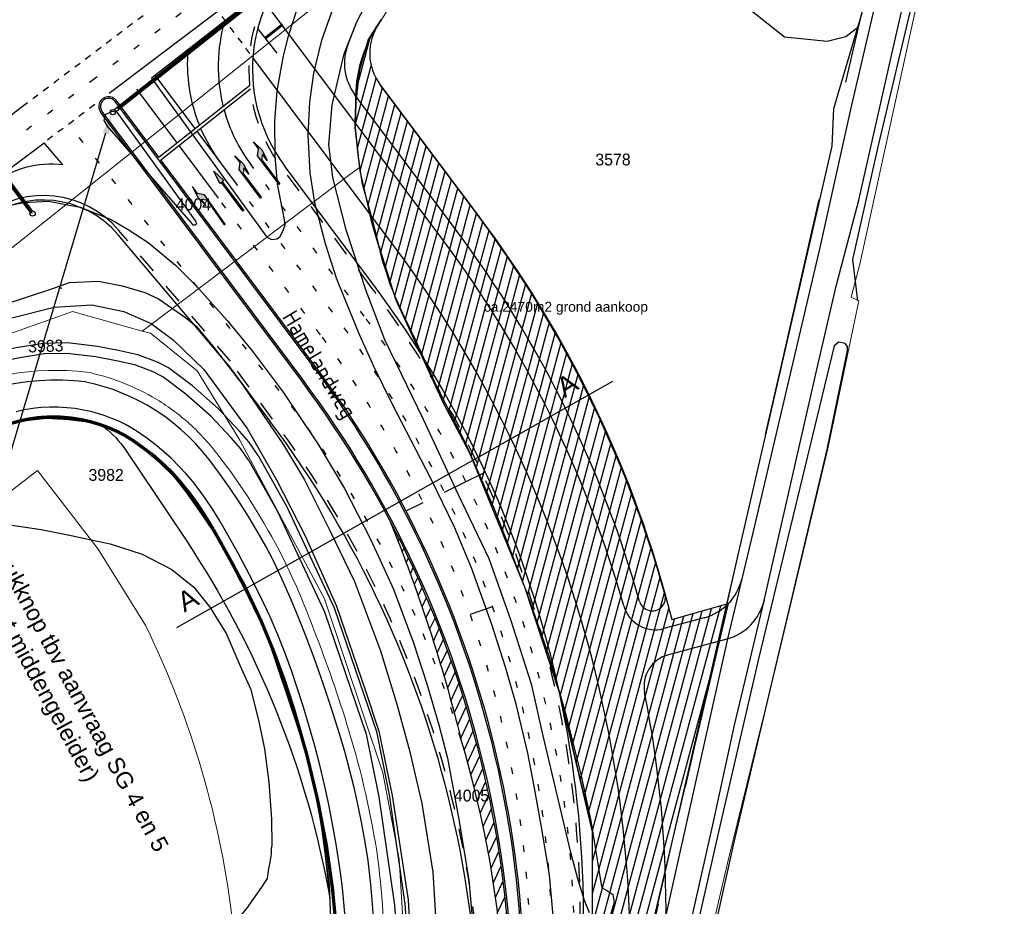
# Model space of a CAD drawing. Header units: metres. Extents: x 233874 to 239264, y 443832 to 448222.
# Tile 170 of 195: x 237695 to 237844, y 446635 to 446770. Entities that reach past the tile are written whole.
import ezdxf
from ezdxf import colors
from ezdxf.entities.mleader import LeaderData, LeaderLine
from ezdxf.enums import TextEntityAlignment as Align
from ezdxf.math import Vec2, Vec3

# ---------------------------------------------------------------- set-up
doc = ezdxf.new("R2010")
doc.units = ezdxf.units.M
doc.header["$MEASUREMENT"] = 0
for name, pattern in [('DGN3', [54.868356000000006, 36.578904, -18.289452]), ('LIJN1-1', [2, 1, -1]), ('LIJN1-3', [4, 1, -3])]:
    doc.linetypes.add(name, pattern=pattern)
for name, color, linetype, lineweight in [('G01 kadestrale perceelsgrens', 73, 'Continuous', 0), ('G02 kadestrale sectiegrens', 73, 'DGN3', 30), ('Z01 perceelnummer', 73, 'Continuous', 13)]:
    doc.layers.add(name, color=color, linetype=linetype, lineweight=lineweight)
for name, color, linetype in [('Goud-dwp', 7, 'Continuous'), ('Goud-kadastrale grenzen', 13, 'Continuous'), ('Goud-markering', 7, 'Continuous'), ('Goud-ontwerp', 2, 'Continuous'), ('Goud-ontwerp-water', 131, 'Continuous'), ('Goud-opmerkingen', 12, 'Continuous'), ('Goud-opstellengtesdef', 30, 'Continuous'), ('HOUTWAL', 253, 'Continuous'), ('INSTEEKSLOOT', 153, 'Continuous'), ('KANTVERH', 253, 'Continuous'), ('KANTWATER', 153, 'Continuous'), ('OVERIGEAFSCH', 253, 'Continuous'), ('RASTER', 253, 'Continuous'), ('STRAATNAAM', 253, 'Continuous'), ('VRI-lantaarns', 162, 'Continuous')]:
    doc.layers.add(name, color=color, linetype=linetype)
doc.layers.add('Goud-eigendom bedrijf', color=7, linetype='Continuous', true_color=0xffd6ad)
doc.layers.add('Goud-hulp', color=210, linetype='Continuous', plot=False)
doc.styles.add('arial', font='arial.ttf')
doc.styles.get("Standard").update_dxf_attribs({"font": 'iso.shx'})
doc.styles.add('Styledgn001', font='dgn001.shx')
doc.linetypes.add('HAAIETAND50-L', pattern='A,0,-0.25,[122,wocad.shx,S=0.1,R=0,X=0,Y=0],-0.75', length=1)

# ---------------------------------------------------------------- blocks, each defined once
blk = doc.blocks.new('*U28')
at = {"layer": 'VRI-lantaarns', "color": 0}
for points in [[(0.3464101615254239, 0.1999999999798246), (19.39750295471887, 0.1999999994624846)], [(0.3464101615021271, -0.2000000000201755), (19.39750295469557, -0.2000000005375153)]]:
    blk.add_lwpolyline(points, dxfattribs=at)
at = {"layer": 'VRI-lantaarns', "color": 0, "linetype": 'LIJN1-1', "ltscale": 0.9, "const_width": 0.4}
blk.add_lwpolyline([(0.9, -5.24174909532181e-11), (18.843913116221, -5.052733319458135e-10)], dxfattribs=at)
at = {"layer": 'VRI-lantaarns', "color": 0}
for centre in [(0, 0), (19.74391311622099, -5.576907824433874e-10)]:
    blk.add_circle(centre, 0.4, dxfattribs=at)
blk = doc.blocks.new('*U29')
at = {"layer": 'VRI-lantaarns', "color": 0}
for points in [[(0.3464101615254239, 0.1999999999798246), (36.18590916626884, 0.1999999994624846)], [(0.3464101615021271, -0.2000000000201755), (36.18590916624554, -0.2000000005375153)]]:
    blk.add_lwpolyline(points, dxfattribs=at)
at = {"layer": 'VRI-lantaarns', "color": 0, "linetype": 'LIJN1-1', "ltscale": 0.9, "const_width": 0.4}
blk.add_lwpolyline([(0.9, -5.24174909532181e-11), (35.63231932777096, -5.052733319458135e-10)], dxfattribs=at)
at = {"layer": 'VRI-lantaarns', "color": 0}
for centre in [(0, 0), (36.53231932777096, -5.576907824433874e-10)]:
    blk.add_circle(centre, 0.4, dxfattribs=at)
blk = doc.blocks.new('A$C1532452F')
at = {"layer": 'G01 kadestrale perceelsgrens'}
blk.add_line((237702.636, 446725.312), (237713.237, 446722.371), dxfattribs=at)
at = {"layer": 'G01 kadestrale perceelsgrens', "flags": 128}
for points in [[(237822.06, 446726.972), (237820.871, 446727.499), (237822.195, 446732.516), (237830.474, 446770.217), (237838.147, 446802.57), (237844.617, 446830.347), (237846.062, 446839.071), (237849.933, 446844.439), (237855.042, 446851.43), (237862.055, 446856.277), (237870.557, 446862.841)], [(237840.036, 446850.988), (237776.704, 446801.474), (237664.042, 446711.618)], [(237839.695, 446849.471), (237815.115, 446829.643), (237790.574, 446809.933), (237770.912, 446794.501), (237764.422, 446787.857), (237758.859, 446781.521), (237751.226, 446772.312), (237747.827, 446766.904), (237746.652, 446763.906), (237746.034, 446761.125), (237745.685, 446757.455), (237745.501, 446754.227), (237745.905, 446749.567), (237746.235, 446747.182)], [(237713.237, 446722.371), (237714.162, 446723.069), (237739.135, 446741.892), (237741.356, 446743.566), (237742.69, 446744.572), (237744.351, 446745.824), (237746.235, 446747.182)], [(237746.235, 446747.182), (237748.038, 446738.875), (237750.855, 446729.418), (237754.347, 446721.754), (237758.983, 446711.401), (237763, 446703.83), (237771.318, 446683.498), (237776.845, 446666.653), (237781.635, 446646.565), (237781.611, 446635.704), (237781.625, 446614.687)], [(237788.047, 446583.122), (237789.22, 446586.398), (237794.58, 446609.196), (237802.102, 446641.553), (237809.386, 446671.234), (237817.392, 446704.74), (237822.06, 446726.972)], [(237664.042, 446711.618), (237665.092, 446711.991), (237702.636, 446725.312)], [(237713.237, 446722.371), (237714.486, 446722.025), (237721.594, 446716.333), (237728.038, 446705.773)], [(237728.038, 446705.773), (237740.925, 446681.679), (237749.762, 446655.288), (237752.254, 446642.153), (237754.075, 446612.631), (237749.503, 446572.304), (237741.175, 446527.241), (237726.376, 446454.816), (237715.168, 446404.425), (237707.598, 446373.531)], [(237503.169, 446554.943), (237546.894, 446588.962), (237567.89, 446605.219), (237592.828, 446620.445), (237643.739, 446659.758), (237697.334, 446701.204), (237706.53, 446689.253), (237713.769, 446677.584)]]:
    blk.add_lwpolyline(points, dxfattribs=at)
for points in [[(237681.724, 446712.089, -0.1432128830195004), (237704.821, 446716.143)], [(237704.821, 446716.143, -0.07751328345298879), (237714.738, 446712.3920000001)], [(237714.738, 446712.3920000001, -0.05041051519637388), (237720.093, 446708.5620000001)], [(237720.093, 446708.562, -0.04826982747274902), (237724.581, 446703.768)], [(237724.581, 446703.768, -0.04676451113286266), (237734.538, 446688.046)], [(237734.538, 446688.046, -0.02643928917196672), (237739.353, 446676.851)], [(237713.769, 446677.584, -0.08618627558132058), (237726.998, 446632.131)], [(237739.353, 446676.8510000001, -0.01982198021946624), (237744.617, 446661.654)], [(237744.617, 446661.654, -0.03775765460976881), (237749.021, 446642.18)], [(237749.021, 446642.1800000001, -0.02733220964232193), (237750.2, 446623.8050000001)]]:
    blk.add_lwpolyline(points, format="xyb", dxfattribs=at)
at = {"layer": 'G01 kadestrale perceelsgrens'}
for centre, major_axis, end_param in [((237699.5939150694, 446688.8001828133), (-0.3809150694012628, 20.52181718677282), 0.2348544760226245), ((237699.6313457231, 446686.3535223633), (4.407654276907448, 22.5454776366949), 0.2112773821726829), ((237699.5629790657, 446686.2356557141), (8.513020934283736, 21.47534428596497), 0.182415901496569), ((237700.7104736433, 446689.0641358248), (11.05752635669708, 16.72386417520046), 0.2080069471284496), ((237691.1235147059, 446675.0245196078), (26.60448529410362, 25.78348039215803), 0.2100228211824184), ((237692.7360493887, 446676.3836281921), (28.81595061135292, 19.76837180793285), 0.1726300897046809), ((237670.0302629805, 446660.8675538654), (54.74973701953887, 30.03244613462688), 0.09876084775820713), ((237580.1989992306, 446608.0213652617), (151.0860007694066, 70.3246347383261), 0.08486888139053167), ((237618.6458879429, 446629.1515842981), (117.6271120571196, 35.65841570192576), 0.1174331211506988), ((237587.0654739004, 446618.2003067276), (154.1375260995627, 26.01869327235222), 0.1355516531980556), ((237595.2032713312, 446620.3258661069), (147.8847286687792, 4.11213389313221), 0.1344147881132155)]:
    blk.add_ellipse(centre, major_axis=major_axis, ratio=1, start_param=0, end_param=end_param, dxfattribs=at)
at = {"layer": 'G02 kadestrale sectiegrens', "flags": 128}
blk.add_lwpolyline([(237839.695, 446849.471), (237834.953, 446828.437), (237827.203, 446791.031), (237820.953, 446764.093), (237810.187, 446716.937), (237800.12, 446672.642), (237788.232, 446620.692), (237786.414, 446614.136), (237781.625, 446614.687)], dxfattribs=at)
at = {"layer": 'G01 kadestrale perceelsgrens', "style": 'Styledgn001'}
blk.add_text('3983', height=1.8, rotation=2.012577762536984, dxfattribs=at).set_placement((237698.574, 446720.095), align=Align.MIDDLE_CENTER)
at = {"layer": 'Z01 perceelnummer', "linetype": 'Continuous', "lineweight": 13, "style": 'Styledgn001'}
for s, p in [('3578', (237784.721, 446748.412)), ('4004', (237721.002, 446741.61)), ('3982', (237707.748, 446700.519)), ('4005', (237763.248, 446651.829))]:
    blk.add_text(s, height=1.8, dxfattribs=at).set_placement(p, align=Align.MIDDLE_CENTER)
blk = doc.blocks.new('A$C134E523E')
at = {"layer": 'G01 kadestrale perceelsgrens', "color": 20, "const_width": 0.5, "flags": 128}
blk.add_lwpolyline([(237409.37, 446499.068), (237417.107, 446504.948), (237510.035, 446576.49), (237541.902, 446601.052), (237583.264, 446633.066), (237623.044, 446663.773), (237662.978, 446694.399), (237674.707, 446701.407, -0.01847709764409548), (237683.087, 446704.975, -0.02790376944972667), (237694.448, 446708.67, -0.0587811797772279), (237699.213, 446709.3220000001, -0.0528685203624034), (237704.039, 446708.899, -0.04563561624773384), (237708.076, 446707.711, -0.05204866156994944), (237711.768, 446705.788, -0.05255400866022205), (237717.728, 446700.808, -0.04318433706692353), (237721.552, 446696.152, -0.02469523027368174), (237724.78, 446690.9, -0.02122040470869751), (237731.285, 446678.346, -0.02936671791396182), (237736.273, 446664.81, -0.03390089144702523), (237741.203, 446644.219, -0.03361635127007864), (237743.088, 446624.438, -0.02923530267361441), (237742.44, 446602.955, -0.03723802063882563), (237738.01, 446576.139)], format="xyb", dxfattribs=at)
at = {"layer": 'G01 kadestrale perceelsgrens', "color": 20}
for centre, major_axis, end_param in [((237699.5939150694, 446688.8001828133), (-0.3809150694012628, 20.52181718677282), 0.2348544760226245), ((237699.6313457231, 446686.3535223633), (4.407654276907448, 22.5454776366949), 0.2112773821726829), ((237699.5629790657, 446686.2356557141), (8.513020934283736, 21.47534428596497), 0.182415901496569), ((237700.7104736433, 446689.0641358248), (11.05752635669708, 16.72386417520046), 0.2080069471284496), ((237691.1235147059, 446675.0245196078), (26.60448529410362, 25.78348039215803), 0.2100228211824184), ((237692.7360493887, 446676.3836281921), (28.81595061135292, 19.76837180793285), 0.1726300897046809), ((237670.0302629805, 446660.8675538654), (54.74973701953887, 30.03244613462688), 0.09876084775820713), ((237580.1989992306, 446608.0213652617), (151.0860007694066, 70.3246347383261), 0.08486888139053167), ((237618.6458879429, 446629.1515842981), (117.6271120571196, 35.65841570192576), 0.1174331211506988), ((237587.0654739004, 446618.2003067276), (154.1375260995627, 26.01869327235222), 0.1355516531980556), ((237595.2032713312, 446620.3258661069), (147.8847286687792, 4.11213389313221), 0.1344147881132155)]:
    blk.add_ellipse(centre, major_axis=major_axis, ratio=1, start_param=0, end_param=end_param, dxfattribs=at)
blk = doc.blocks.new('RD_7-5m')
blk.add_hatch(color=0).paths.add_polyline_path([(5.45, -0.375), (5.45, -0.075), (0, -0.075), (0, 0.075), (5.45, 0.07499999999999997), (5.45, 0.3749999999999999), (7.5, 0)])
at = {"color": 0}
blk.add_lwpolyline([(5.45, -0.375), (5.45, -0.075), (0, -0.075), (0, 0.075), (5.45, 0.07499999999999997), (5.45, 0.3749999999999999), (7.5, 0)], close=True, dxfattribs=at)
blk = doc.blocks.new('RA_7-5m')
blk.add_hatch(color=0).paths.add_polyline_path([(7.5, -0.375), (5.699999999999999, -0.6749999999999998), (4, -0.375), (5.200000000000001, -0.375), (4.600000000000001, 0.2249999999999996), (0, 0.2249999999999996), (0, 0.375), (5.449999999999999, 0.375), (6.199999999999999, -0.375)])
at = {"color": 0}
blk.add_lwpolyline([(7.5, -0.375), (5.699999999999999, -0.6749999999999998), (4, -0.375), (5.200000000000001, -0.375), (4.600000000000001, 0.2249999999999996), (0, 0.2249999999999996), (0, 0.375), (5.449999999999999, 0.375), (6.199999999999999, -0.375)], close=True, dxfattribs=at)
blk = doc.blocks.new('LA_7-5m')
blk.add_hatch(color=0).paths.add_polyline_path([(7.5, 0.375), (5.699999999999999, 0.6749999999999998), (4, 0.375), (5.200000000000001, 0.375), (4.600000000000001, -0.2249999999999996), (0, -0.2249999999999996), (0, -0.375), (5.449999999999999, -0.375), (6.199999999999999, 0.375)])
at = {"color": 0}
blk.add_lwpolyline([(7.5, 0.375), (5.699999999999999, 0.6749999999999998), (4, 0.375), (5.200000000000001, 0.375), (4.600000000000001, -0.2249999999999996), (0, -0.2249999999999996), (0, -0.375), (5.449999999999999, -0.375), (6.199999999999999, 0.375)], close=True, dxfattribs=at)

msp = doc.modelspace()

# ---------------------------------------------------------------- hatches: boundary and pattern name
at = {"layer": 'Goud-eigendom bedrijf', "linetype": 'Continuous'}
h = msp.add_hatch(dxfattribs=at)
h.set_pattern_fill('ANSI31', color=256, scale=10, angle=30)
h.set_pattern_definition([(74.99999999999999, (0, 0), (-1.207407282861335, 0.3235238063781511), [])])
edge = h.paths.add_edge_path()
edge.add_arc((237755.7737491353, 446764.5667615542), 8.000000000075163, 145.8497799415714, 216.8074839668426)
edge.add_line((237749.3685241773, 446759.7737360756), (237764.0934858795, 446740.0958327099))
edge.add_arc((237627.6049044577, 446636.6679716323), 171.2496870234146, 14.15599371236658, 37.15399940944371, ccw=False)
edge.add_line((237793.6543333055, 446678.5492620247), (237802.2359343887, 446680.9733487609))
edge.add_line((237802.2359343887, 446680.9733487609), (237786.414, 446614.136))
edge.add_line((237786.414, 446614.136), (237781.625, 446614.687))
edge.add_line((237781.625, 446614.687), (237781.6125557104, 446633.3685453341))
edge.add_line((237781.6125557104, 446633.3685453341), (237781.6344193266, 446646.3022210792))
edge.add_line((237781.6344193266, 446646.3022210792), (237776.6778937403, 446667.1623006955))
edge.add_line((237776.6778937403, 446667.1623006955), (237771.318, 446683.498))
edge.add_line((237771.318, 446683.498), (237763, 446703.83))
edge.add_line((237763, 446703.83), (237758.983, 446711.401))
edge.add_line((237758.983, 446711.401), (237751.73, 446727.15))
edge.add_line((237751.73, 446727.15), (237749, 446735.905))
edge.add_line((237749, 446735.905), (237747.45, 446741.835))
edge.add_line((237747.45, 446741.835), (237746.32, 446746.695))
edge.add_line((237746.32, 446746.695), (237745.5813507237, 446753.3001822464))
edge.add_line((237745.5813507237, 446753.3001822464), (237745.6678471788, 446757.1540798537))
edge.add_arc((237766.1682631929, 446757.6136452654), 20.50556649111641, 146.07591502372, 181.2842055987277, ccw=False)
at = {"layer": 'Goud-markering', "linetype": 'Continuous'}
h = msp.add_hatch(dxfattribs=at)
h.set_pattern_fill('ANSI31', color=256, scale=10, angle=20)
h.set_pattern_definition([(65, (-161.4819155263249, -13.95302631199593), (-1.132884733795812, 0.5282728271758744), [])])
edge = h.paths.add_edge_path()
edge.add_arc((237526.4299498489, 446602.1706674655), 242.3017306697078, 13.910187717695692, 22.19366057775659, ccw=False)
edge.add_arc((237608.4081798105, 446614.3296345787), 160.0000000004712, -9.04311330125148, 16.742192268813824, ccw=False)
edge.add_line((237766.4194356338, 446589.1812144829), (237766.4888613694, 446589.1701649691))
edge.add_arc((237609.2922454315, 446618.9900230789), 160.0000000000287, 349.258743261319, 387.834591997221)

# ---------------------------------------------------------------- linework, layer by layer
at = {"layer": 'Goud-eigendom bedrijf', "linetype": 'Continuous', "flags": 128}
msp.add_lwpolyline([(237749.1532002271, 446769.0576781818, 0.31989907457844), (237749.3685241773, 446759.7737360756), (237764.0934858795, 446740.0958327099, -0.1006859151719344), (237793.6543333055, 446678.5492620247), (237802.2359343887, 446680.9733487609), (237786.414, 446614.136), (237781.625, 446614.687), (237781.6125557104, 446633.3685453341), (237781.6344193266, 446646.3022210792), (237776.6778937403, 446667.1623006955), (237771.318, 446683.498), (237763, 446703.83), (237758.983, 446711.401), (237751.73, 446727.15), (237749, 446735.905), (237747.45, 446741.835), (237746.32, 446746.695), (237745.5813507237, 446753.3001822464), (237745.6678471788, 446757.1540798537, -0.1548452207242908)], format="xyb", close=True, dxfattribs=at)
at = {"layer": 'Goud-hulp', "linetype": 'Continuous'}
msp.add_line((237696.5824303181, 446740.2111380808), (237686.2008808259, 446753.9965639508), dxfattribs=at)
at = {"layer": 'Goud-hulp', "linetype": 'Continuous', "flags": 128}
msp.add_lwpolyline([(237409.37, 446499.068), (237417.107, 446504.948), (237510.035, 446576.49), (237541.902, 446601.052), (237583.264, 446633.066), (237623.044, 446663.773), (237662.978, 446694.399), (237674.707, 446701.407, -0.01847709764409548), (237683.087, 446704.975, -0.02790376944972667), (237694.448, 446708.67, -0.0587811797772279), (237699.213, 446709.3220000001, -0.0528685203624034), (237704.039, 446708.899, -0.04563561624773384), (237708.076, 446707.711, -0.05204866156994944), (237711.768, 446705.788, -0.05255400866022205), (237717.728, 446700.808, -0.04318433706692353), (237721.552, 446696.152, -0.02469523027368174), (237724.78, 446690.9, -0.02122040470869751), (237731.285, 446678.346, -0.02936671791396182), (237736.273, 446664.81, -0.03390089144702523), (237741.203, 446644.219, -0.03361635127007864), (237743.088, 446624.438, -0.02923530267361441), (237742.44, 446602.955, -0.03723802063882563), (237738.01, 446576.139)], format="xyb", dxfattribs=at)
at = {"layer": 'Goud-hulp', "linetype": 'Continuous'}
msp.add_lwpolyline([(237707.4483892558, 446707.7914417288, -0.07942378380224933), (237710.6728497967, 446704.3232533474), (237719.7777743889, 446690.7389681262, -0.1039695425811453), (237741.703303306, 446636.3641869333, 0.1162868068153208), (237724.38, 446691.43), (237721.2476191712, 446696.5885266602, 0.1691186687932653), (237707.4483892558, 446707.7914417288, -1.0019474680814)], format="xyb", dxfattribs=at)
at = {"layer": 'Goud-hulp', "color": 5, "linetype": 'Continuous'}
msp.add_point((237700.9401481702, 446728.8927739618), dxfattribs=at)
at = {"layer": 'Goud-markering', "linetype": 'HAAIETAND50-L'}
msp.add_line((237735.270555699, 446778.9497476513), (237708.2148853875, 446758.4242204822), dxfattribs=at)
at = {"layer": 'Goud-markering', "linetype": 'LIJN1-1'}
for p, q in [((237729.5838197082, 446764.5151009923), (237720.9236362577, 446776.0882552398)), ((237706.0112236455, 446756.7619793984), (237698.318144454, 446750.9590233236))]:
    msp.add_line(p, q, dxfattribs=at)
at = {"layer": 'Goud-markering', "linetype": 'Continuous'}
for p, q in [((237731.8717545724, 446766.9409970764), (237734.476716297, 446769.0057974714)), ((237731.9959890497, 446766.7842622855), (237734.5965883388, 446768.8456048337)), ((237733.735271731, 446764.5899752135), (237730.7673974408, 446768.3342591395)), ((237721.2602594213, 446753.1056636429), (237715.1467602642, 446761.2755216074)), ((237715.7730329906, 446748.7549502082), (237729.5884263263, 446759.7089026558)), ((237718.5166462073, 446750.9303069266), (237712.4031470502, 446759.1001648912)), ((237716.0727143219, 446748.3544669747), (237729.6481037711, 446759.1598984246)), ((237715.7730329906, 446748.7549502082), (237709.3347683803, 446757.3588129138)), ((237678.615312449, 446744.1216068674), (237694.9927369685, 446756.455142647)), ((237737.3967445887, 446714.8505326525), (237706.932809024, 446755.5614283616)), ((237727.5433040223, 446744.7092313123), (237721.5599407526, 446752.7051804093)), ((237682.4653876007, 446739.009178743), (237698.318144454, 446750.9590233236)), ((237701.1864813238, 446747.5967563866), (237698.318144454, 446750.9590233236)), ((237724.8036500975, 446742.5285835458), (237718.8163275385, 446750.529823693)), ((237739.4011746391, 446717.179160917), (237716.0727143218, 446748.3544669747))]:
    msp.add_line(p, q, dxfattribs=at)
at = {"layer": 'Goud-markering', "linetype": 'LIJN1-3'}
for p, q in [((237596.5839745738, 446678.3393978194), (237705.5799116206, 446760.4222239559)), ((237736.5126789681, 446710.1901441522), (237702.0470170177, 446753.7717441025)), ((237746.9559239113, 446724.6087336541), (237729.7555417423, 446747.5946989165)), ((237740.3018268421, 446721.8173837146), (237724.8036500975, 446742.5285835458))]:
    msp.add_line(p, q, dxfattribs=at)
at = {"layer": 'Goud-markering', "linetype": 'LIJN1-1', "ltscale": 3}
for p, q in [((237726.6087989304, 446717.7966939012), (237709.6464941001, 446737.6799221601)), ((237733.0279567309, 446709.005178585), (237726.6087989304, 446717.7966939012))]:
    msp.add_line(p, q, dxfattribs=at)
at = {"layer": 'Goud-markering', "linetype": 'LIJN1-1', "ltscale": 3, "flags": 128}
msp.add_lwpolyline([(237747.8565761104, 446729.2469564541), (237734.4540177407, 446747.1576480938, -0.4107171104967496), (237739.2539740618, 446781.9717301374), (237783.0321687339, 446815.5545793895, 0.04132616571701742), (237871.7751681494, 446896.0930841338)], format="xyb", dxfattribs=at)
at = {"layer": 'Goud-markering', "linetype": 'LIJN1-3', "flags": 128}
msp.add_lwpolyline([(237772.5906022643, 446596.8533583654, 0.2116284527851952), (237743.6288753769, 446723.2130586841), (237727.5433040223, 446744.7092313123)], format="xyb", dxfattribs=at)
at = {"layer": 'Goud-markering', "linetype": 'Continuous'}
msp.add_lwpolyline([(237750.7801231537, 446693.697321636, -0.0361592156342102), (237761.6258797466, 446660.4201588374, -0.158848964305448)], format="xyb", dxfattribs=at)
at = {"layer": 'Goud-markering', "linetype": 'LIJN1-3'}
for centre, radius, start, end in [((238921.3288614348, 445228.2081543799), 1983.241535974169, 127.5203003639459, 129.1613010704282), ((234697.7086993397, 450754.5066960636), 5000, 306.9827278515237, 307.4923045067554), ((237618.851424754, 446628.7482240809), 160, 349.0110344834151, 36.80748396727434), ((237612.1973276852, 446625.9568741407), 160, 349.0110344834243, 36.80748396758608), ((237608.4081798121, 446614.3296345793), 159.9999999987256, 16.74219226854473, 36.80748396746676)]:
    msp.add_arc(centre, radius, start, end, dxfattribs=at)
at = {"layer": 'Goud-markering', "linetype": 'LIJN1-1'}
for centre, radius, start, end in [((238931.8231188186, 445215.1417956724), 1996.80000128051, 128.2298476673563, 129.1580198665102), ((233573.2741386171, 452240.6262020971), 6860.371448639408, 306.9272925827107, 307.174818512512)]:
    msp.add_arc(centre, radius, start, end, dxfattribs=at)
at = {"layer": 'Goud-markering', "linetype": 'Continuous'}
for centre, radius, start, end in [((237749.7718697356, 446762.5729035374), 25, 164.0222430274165, 194.0908977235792), ((237745.0732398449, 446763.0101600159), 25, 175.2438178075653, 202.0695059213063), ((237708.1337887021, 446756.4601206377), 1.499999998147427, 36.80748396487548, 216.8074839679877), ((237749.7718697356, 446762.5729035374), 25, 195.2847482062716, 216.8074839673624), ((237745.0732398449, 446763.0101600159), 25, 203.2256124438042, 216.8074839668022), ((237699.4366267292, 446732.6991723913), 15, 83.30079404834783, 126.9827278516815), ((237698.2348578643, 446727.9446995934), 15, 40.46736598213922, 126.9827278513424), ((237611.296675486, 446621.3186513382), 160, 349.0110344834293, 36.80748396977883), ((237609.2922454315, 446618.990023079), 160, 349.2587432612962, 36.80748396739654), ((237608.4081798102, 446614.3296345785), 160.0000000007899, 349.2587432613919, 16.74219226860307)]:
    msp.add_arc(centre, radius, start, end, dxfattribs=at)
at = {"layer": 'Goud-markering', "linetype": 'LIJN1-1', "ltscale": 3}
for centre, start, end in [((237619.7520769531, 446633.3864468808), 349.0110344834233, 36.80748396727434), ((237604.9234575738, 446613.1446690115), 349.5796969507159, 36.80748396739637)]:
    msp.add_arc(centre, 160, start, end, dxfattribs=at)
at = {"layer": 'Goud-ontwerp', "linetype": 'Continuous'}
for p, q in [((237758.8892406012, 446736.2014995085), (237732.0651246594, 446772.048272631)), ((237753.0608213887, 446733.1412896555), (237730.0348394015, 446763.9123746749)), ((237739.2010113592, 446717.0293788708), (237709.1346051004, 446757.2090308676)), ((237737.5969078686, 446715.0003146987), (237707.132972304, 446755.7112104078)), ((237748.2569026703, 446729.5465205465), (237734.8543443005, 446747.4572121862)), ((237726.1253304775, 446717.3950513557), (237709.5714543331, 446736.9974854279)), ((237726.1253304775, 446717.3950513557), (237732.627630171, 446708.7056144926)), ((237718.4898282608, 446677.3507467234), (237784.6868557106, 446714.7760114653)), ((237798.5749751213, 446678.8197614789), (237792.4654633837, 446677.1744921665)), ((237801.9897382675, 446675.5968420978), (237793.1364866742, 446673.2126936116))]:
    msp.add_line(p, q, dxfattribs=at)
at = {"layer": 'Goud-ontwerp', "linetype": 'Continuous', "ltscale": 3}
for centre, radius, start, end in [((237754.470345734, 446762.1358527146), 24.5, 127.4923045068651, 216.8074839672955), ((237606.0706542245, 446627.0478198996), 181.278607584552, 351.7792351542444, 35.82071751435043), ((237619.7520769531, 446633.3864468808), 160.5, 349.0110344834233, 36.80748396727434)]:
    msp.add_arc(centre, radius, start, end, dxfattribs=at)
at = {"layer": 'Goud-ontwerp', "linetype": 'Continuous'}
for centre, radius, start, end in [((237708.1337887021, 446756.4601206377), 1.249999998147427, 36.80748396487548, 216.8074839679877), ((237698.1598180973, 446727.2622628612), 15, 40.46736598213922, 126.9827278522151), ((237622.7782102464, 446634.349708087), 170, 15.80127262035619, 36.80748396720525), ((237611.296675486, 446621.3186513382), 159.75, 348.0201015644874, 36.80748396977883), ((237609.2922454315, 446618.990023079), 160.25, 348.9803519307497, 36.80748396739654), ((237604.9234575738, 446613.1446690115), 159.5, 349.5796969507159, 36.80748396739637), ((237796.4947148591, 446686.5445603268), 8, 285.0719925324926, 346.6500078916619), ((237791.1653007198, 446682.0024914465), 5, 195.8012726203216, 285.0719925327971), ((237799.9094780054, 446683.3216409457), 8, 285.0719925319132, 347.1779289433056), ((237794.4366493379, 446668.3846943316), 5, 105.0719925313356, 191.2146774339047), ((237622.7782102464, 446634.349708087), 170, 347.3282692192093, 11.2146774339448)]:
    msp.add_arc(centre, radius, start, end, dxfattribs=at)
at = {"layer": 'Goud-ontwerp-water', "linetype": 'Continuous'}
for p, q in [((237744.4893395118, 446765.9263105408), (237745.82, 446769.33)), ((237749.1532002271, 446769.0576781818), (237749.5265, 446769.608)), ((237764.0934858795, 446740.0958327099), (237749.3685241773, 446759.7737360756)), ((237760.8908734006, 446737.6993199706), (237745.5349612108, 446758.2204026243)), ((237710.6728497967, 446704.3232533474), (237719.7777743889, 446690.7389681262))]:
    msp.add_line(p, q, dxfattribs=at)
for centre, radius, start, end in [((237755.7737491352, 446764.5667615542), 8, 145.8497799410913, 216.807483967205), ((237751.9401861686, 446763.0134281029), 8, 158.647160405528, 216.807483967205), ((237622.778210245, 446634.3497080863), 176.5000000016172, 15.80127262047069, 36.80748396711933), ((237622.7782102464, 446634.349708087), 172.5, 15.80127262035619, 36.80748396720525), ((237790.684194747, 446681.8663406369), 2.000000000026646, 195.8012726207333, 15.80127262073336)]:
    msp.add_arc(centre, radius, start, end, dxfattribs=at)
at = {"layer": 'Goud-opstellengtesdef', "linetype": 'Continuous'}
for p, q in [((237759.1217839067, 446697.9201373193), (237765.3328280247, 446700.9622925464)), ((237753.2887571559, 446695.0631341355), (237755.8872588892, 446696.3358743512)), ((237766.4354780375, 446680.5111735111), (237763.03974135, 446679.3100955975))]:
    msp.add_line(p, q, dxfattribs=at)
at = {"layer": 'HOUTWAL'}
msp.add_lwpolyline([(237790.9, 446632.67), (237818.02, 446750.44), (237818.28, 446756.17)], dxfattribs=at)
at = {"layer": 'INSTEEKSLOOT'}
for points in [[(237772.41, 446668.57), (237769.23, 446678.52), (237765.93, 446687.76), (237761.28, 446697.51), (237755.92, 446708.93), (237750.06, 446721.03), (237747.26, 446728.47), (237744.21, 446737.72), (237742.2, 446745.68), (237741.59, 446750.72), (237742.07, 446756.72), (237743.92, 446764.47), (237745.82, 446769.33), (237748.28, 446774.15), (237753.57, 446780.4), (237761.67, 446789.38), (237767.45, 446795.15), (237774.93, 446801.75), (237788.15, 446812.27)], [(237749.5, 446769.69), (237747.52, 446766.65), (237746.23, 446762.05), (237745.67, 446757.25), (237745.58, 446753.24), (237746.05, 446748.45), (237746.59, 446744.94), (237748.31, 446738.73), (237749.69, 446733.08), (237751.73, 446727.15), (237754.63, 446721.19), (237757.82, 446714.2), (237762.31, 446705.32), (237766.67, 446695.35), (237771.48, 446683.04), (237774.99, 446673.06), (237777.54, 446664.15), (237779.9, 446654.82), (237781.36, 446647.98), (237782.94, 446638.32), (237783.09, 446637.84), (237783.81, 446637.43), (237784.72, 446636.78), (237784.89, 446635.59), (237783.65, 446631.37)], [(237820.34, 446720.02), (237819.96, 446720.48), (237819.01, 446720.69), (237818.29, 446720.12), (237806.83, 446672.61), (237800.62, 446645.85), (237793.89, 446616.14), (237788.08, 446589.6), (237789.28, 446589.01), (237790.07, 446589.13), (237790.49, 446589.98), (237791.04, 446591.62), (237791.13, 446592.76), (237795.76, 446611.81), (237803.11, 446644.74), (237817.23, 446704.37), (237820.33, 446719.39), (237820.34, 446720.02)], [(237704.66, 446714.65), (237702.89, 446714.81), (237701.11, 446714.89), (237699.34, 446714.89), (237697.57, 446714.81), (237695.8, 446714.66), (237694.04, 446714.42), (237692.29, 446714.11), (237690.56, 446713.73), (237688.85, 446713.27), (237687.16, 446712.73), (237685.49, 446712.12), (237683.85, 446711.43), (237682.25, 446710.68)], [(237713.99, 446711.09), (237712.73, 446711.77), (237711.45, 446712.4), (237710.13, 446712.96), (237708.79, 446713.47), (237707.43, 446713.91), (237706.05, 446714.29), (237704.65, 446714.61)], [(237699.19, 446710.82), (237697.89, 446710.76), (237696.61, 446710.62), (237695.33, 446710.41), (237694.07, 446710.12)], [(237704.33, 446710.37), (237703.05, 446710.59), (237701.77, 446710.73), (237700.48, 446710.81), (237699.19, 446710.82)], [(237708.63, 446709.11), (237707.58, 446709.49), (237706.51, 446709.84), (237705.42, 446710.13), (237704.33, 446710.37)], [(237719.1, 446707.44), (237717.9, 446708.45), (237716.64, 446709.39), (237715.34, 446710.27), (237713.99, 446711.09)], [(237712.6, 446707.03), (237711.65, 446707.63), (237710.67, 446708.17), (237709.66, 446708.66), (237708.63, 446709.11)], [(237723.39, 446702.85), (237722.4, 446704.07), (237721.36, 446705.25), (237720.26, 446706.37), (237719.1, 446707.44)], [(237718.8, 446701.86), (237717.65, 446702.99), (237716.45, 446704.08), (237715.21, 446705.12), (237713.93, 446706.1), (237712.6, 446707.03)], [(237733.2, 446687.36), (237731.98, 446689.68), (237730.7, 446691.97), (237729.35, 446694.22), (237727.95, 446696.44), (237726.49, 446698.62), (237724.97, 446700.76), (237723.39, 446702.85)], [(237722.79, 446697), (237721.87, 446698.28), (237720.9, 446699.51), (237719.88, 446700.71), (237718.8, 446701.86)], [(237726.08, 446691.65), (237725.04, 446693.47), (237723.95, 446695.25), (237722.79, 446697)], [(237732.66, 446678.95), (237731.12, 446682.17), (237729.51, 446685.37), (237727.83, 446688.52), (237726.08, 446691.65)], [(237737.95, 446676.33), (237736.87, 446679.14), (237735.72, 446681.91), (237734.5, 446684.66), (237733.2, 446687.36)], [(237737.7, 446665.26), (237736.83, 446668.04), (237735.88, 446670.8), (237734.87, 446673.54), (237733.8, 446676.26), (237732.66, 446678.95)], [(237743.18, 446661.22), (237741.98, 446665.03), (237740.71, 446668.83), (237739.37, 446672.59), (237737.95, 446676.33)], [(237781.15, 446634.03), (237780.38, 446635.87), (237779.36, 446639.17), (237778.34, 446643.18), (237774.11, 446660.92), (237772.41, 446668.57)], [(237742.68, 446644.46), (237742.14, 446647.47), (237741.55, 446650.47), (237740.89, 446653.46), (237740.18, 446656.43), (237739.42, 446659.39), (237738.59, 446662.33), (237737.7, 446665.26)], [(237747.54, 446641.96), (237747.09, 446644.75), (237746.59, 446647.53), (237746.03, 446650.29), (237745.4, 446653.05), (237744.72, 446655.79), (237743.98, 446658.51), (237743.18, 446661.22)], [(237743.4202219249, 446639.3724725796), (237743.19, 446641.15), (237742.68, 446644.46)], [(237748.7, 446623.79), (237748.63, 446627.43), (237748.47, 446631.07), (237748.24, 446634.71), (237747.93, 446638.34), (237747.54, 446641.96)], [(237744.59, 446624.48), (237744.46, 446627.83), (237744.25, 446631.17), (237743.97, 446634.5), (237743.62, 446637.83), (237743.4202219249, 446639.3724725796)]]:
    msp.add_lwpolyline(points, dxfattribs=at)
at = {"layer": 'INSTEEKSLOOT', "color": 13}
for points in [[(237691.95, 446726.28), (237699.63, 446728.84), (237702.17, 446729.73), (237706.59, 446729.95), (237710.19, 446729.24), (237711.915, 446728.725)], [(237711.915, 446728.725), (237713.64, 446728.21), (237715.72, 446727.26), (237719.81, 446724.4), (237721.47, 446723.05), (237723.98, 446720.03), (237728.42, 446714.28), (237734.69, 446705.08), (237737.89, 446699.75), (237741.76, 446691.97), (237745.49, 446684.33), (237749.4, 446673.8), (237751.88, 446665.71), (237753.82, 446658.66), (237755.69, 446650.62), (237757.34, 446640.21), (237757.98, 446630.19), (237758.67, 446619.15), (237758.75, 446618.16), (237757.86, 446611.27)], [(237692.7767881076, 446724.1501826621), (237693.24, 446724.33), (237699.85, 446725.99), (237705.56, 446726.34), (237710.44, 446725.36)], [(237710.44, 446725.36), (237714.59, 446723.5), (237718, 446721), (237722.57, 446716.55), (237729.17, 446707.59), (237733.63, 446699.78), (237737.94, 446691.37), (237742.72, 446680.6), (237747.14, 446667.72), (237749.14, 446661.61), (237751.21, 446651.82), (237753.6, 446636), (237754.21, 446624.69), (237754.77, 446616.37)]]:
    msp.add_lwpolyline(points, dxfattribs=at)
at = {"layer": 'KANTVERH'}
for points in [[(237820.93, 446756.47), (237824.92, 446773.64), (237828.33, 446788.19), (237830.15, 446795.98), (237833.07, 446808.43), (237835.1, 446816.89), (237837.33, 446826.8), (237838.93, 446834.32), (237840.96, 446841.66), (237841.8, 446846.78), (237842.15, 446849.8), (237839.95, 446854.86), (237838.27, 446857.37), (237837.22, 446859.57), (237829.69, 446852.8), (237816.87, 446841.25), (237804.04, 446830.46), (237796.85, 446824.67), (237793.73, 446822.37)], [(237786.9, 446589.33), (237789.38, 446600.36), (237793.01, 446616.81), (237799.88, 446647.37), (237803.19, 446662.5), (237807.44, 446680.36), (237815.67, 446716.52), (237818.59, 446729.2), (237822.04, 446742.25), (237827.28, 446765.33), (237833.4, 446792.16)], [(237736.77, 446778.1), (237723.324125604, 446767.56314721)], [(237718.83, 446309.59), (237728.85, 446355.3), (237733.42, 446374.88), (237735.31, 446383.83), (237749.63, 446446.35), (237759.75, 446489.36), (237762.21, 446500), (237768.31, 446526.4), (237770.83, 446536.98), (237779.77, 446576.03), (237785.33, 446600.44), (237787.2, 446608.65), (237789.11, 446617.01), (237793.31, 446635.93), (237802.15, 446675.64), (237805.99, 446691.74), (237816.19, 446735.06), (237820.93, 446756.47)], [(237710.2884203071, 446719.2656173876), (237709.81, 446719.37), (237706.45, 446720.02), (237701.86, 446720.57), (237698.2, 446720.48), (237694.06, 446719.82), (237686.92, 446718.23), (237679.6, 446715.89), (237675.2348975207, 446713.8748773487)], [(237730.83, 446703.49), (237729.41, 446705.53), (237727.99, 446707.18), (237724.75, 446710.59), (237720.86, 446714.03), (237717.22, 446716.76), (237715.56, 446717.65), (237712.56, 446718.77), (237710.2884203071, 446719.2656173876)], [(237709.51, 446717.8), (237706.2, 446718.44), (237701.78, 446718.97), (237698.34, 446718.89), (237694.36, 446718.25), (237687.34, 446716.68), (237680.18, 446714.4), (237675.9038055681, 446712.4259130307)], [(237711.5754222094, 446717.3454476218), (237709.51, 446717.8)], [(237729.44, 446702.72), (237728.15, 446704.54), (237726.8, 446706.12), (237723.65, 446709.43), (237719.84, 446712.79), (237716.35, 446715.41), (237714.9, 446716.19), (237712.1, 446717.23), (237711.5754222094, 446717.3454476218)], [(237775.95, 446630.24), (237775.08, 446639.75), (237773.95, 446646.46), (237772.77, 446653.24), (237771.81, 446658.28), (237770.04, 446665.7), (237768.41, 446671.31), (237766.31, 446677.81), (237763.23, 446686.42), (237760.63, 446692.57), (237757.08, 446700), (237753.32, 446707.23), (237751.11, 446711.43)], [(237730.83, 446703.49), (237735.17, 446695.68), (237742.36, 446680.32), (237748.79, 446661.55), (237750.75, 446651.93), (237753.1, 446635.34), (237754.51, 446616.26)], [(237729.44, 446702.72), (237733.76, 446694.95), (237740.89, 446679.72), (237747.25, 446661.14), (237749.18, 446651.66), (237751.52, 446635.17), (237752.91, 446616.23)]]:
    msp.add_lwpolyline(points, dxfattribs=at)
at = {"layer": 'KANTVERH', "color": 13}
for points in [[(237751.11, 446711.43), (237748.47, 446716.9), (237746.19, 446721.97), (237743.77, 446727.77), (237742.72, 446730.42), (237741.08, 446735.59), (237739.45, 446741.85), (237738.72, 446746.37), (237738.42, 446752.11), (237738.69, 446757.18), (237739.3, 446761.55), (237740.51, 446766.53), (237742.3, 446771.53), (237745.18, 446777.5), (237746.62, 446780.02)], [(237723.324125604, 446767.56314721), (237714.63, 446760.75), (237732.16, 446736.63), (237732.85, 446736.27), (237733.7, 446736.38), (237734.19, 446736.75), (237734.7, 446737.78), (237734.93, 446738.52), (237734.82, 446739.25), (237734.56, 446740.55), (237733.76, 446744.68), (237733.42, 446748.96), (237733.35, 446754.23), (237733.73, 446758.84), (237734.66, 446764.15), (237735.49, 446767.35), (237736.65, 446770.93), (237737.99, 446774.44), (237738.89, 446776.53), (237739.08, 446777.12)], [(237721.46, 446738.67), (237721.27, 446738.45), (237720.98, 446738.46), (237720.67, 446738.87), (237713.53, 446747.07), (237707.93, 446753.47), (237707.46, 446754.36), (237707.67, 446755.24), (237708.36, 446755.63), (237708.73, 446755.78), (237709.39, 446755.63), (237721.34, 446739.07), (237721.46, 446738.67)], [(237601.7174555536, 446673.4110718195), (237631.9, 446696.86), (237649.39, 446710.34), (237657.69, 446716.67), (237672.11, 446728.07), (237679.65, 446733.99), (237683.36, 446736.61), (237686.38, 446738.65), (237689.54, 446740.22), (237692.71, 446741.37), (237695.22, 446741.9), (237699, 446742.08), (237703.78, 446741.16), (237708.5, 446739.31), (237711.11, 446737.79), (237714.11, 446735.8), (237718.28, 446732.36), (237721.54, 446729.13)], [(237721.54, 446729.13), (237726.11, 446723.96), (237729.94, 446719.36), (237734.61, 446713.1), (237739.89, 446705.25), (237743.97, 446698.45), (237747.87, 446690.76), (237751.41, 446683.19), (237754.45, 446675.01), (237756.44, 446668.82), (237758.29, 446662.59), (237759.59, 446657.51), (237761.34, 446647.92), (237762.82, 446639), (237763.64, 446629.88), (237764.04, 446620.51), (237764.17, 446614.26), (237764.18, 446612.49)]]:
    msp.add_lwpolyline(points, dxfattribs=at)
at = {"layer": 'KANTWATER'}
for points in [[(237674.18, 446689.03), (237677.1, 446689.1), (237677.92, 446689.06), (237678.98, 446689.25), (237680.42, 446689.46), (237682.19, 446689.87), (237686.24, 446691.5), (237687.92, 446692.11), (237688.86, 446692.71), (237690.02, 446692.97), (237691.34, 446693.17), (237693.13, 446692.93), (237697.86, 446692.21), (237702.43, 446691.32), (237705.4897550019, 446690.6606588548)], [(237705.4897550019, 446690.6606588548), (237708.37, 446690.04), (237713.2, 446688.5), (237717.74, 446686.16), (237721.06, 446683.49), (237723.69, 446680.16)], [(237726.81, 446632.07), (237727.64, 446632.93), (237728.23, 446633.67), (237729.1, 446634.69), (237731.39, 446637.92), (237732.25, 446639.23), (237732.39, 446640.46), (237732.67, 446641.71), (237732.85, 446642.91), (237732.86, 446643.74), (237732.95, 446644.32), (237732.89, 446648.26), (237732.51, 446653.84), (237731.87, 446658.9), (237730.92, 446663.29), (237729.76, 446667.89), (237728.11, 446671.57), (237726, 446676.53), (237723.69, 446680.16)], [(237729.5556134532, 446635.3326338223), (237731.39, 446637.92), (237732.25, 446639.23), (237732.39, 446640.46), (237732.67, 446641.71), (237732.85, 446642.91), (237732.86, 446643.74), (237732.95, 446644.32), (237732.89, 446648.26), (237732.51, 446653.84), (237731.87, 446658.9), (237730.92, 446663.29), (237729.76, 446667.89), (237728.11, 446671.57), (237726, 446676.53), (237723.69, 446680.16)]]:
    msp.add_lwpolyline(points, dxfattribs=at)
at = {"layer": 'OVERIGEAFSCH'}
msp.add_lwpolyline([(237694.26, 446708.64), (237698.69, 446709.15), (237702.03, 446708.92), (237705.39, 446708.53), (237708.4, 446707.45), (237710.92, 446706.2), (237712.56, 446705.35), (237714.84, 446703.55), (237716.73, 446701.91), (237718.2, 446700.1), (237719.85, 446697.97), (237722.7, 446693.89), (237724.38, 446691.43), (237726.45, 446688.03), (237728.75, 446683.96), (237730.73, 446679.84), (237733.01, 446673.61), (237736.17, 446664.22), (237738.57, 446656.85), (237740.03, 446649.93), (237741.63, 446638.29), (237742.66, 446611.23)], dxfattribs=at)
at = {"layer": 'RASTER'}
for p, q in [((237821.9, 446768.5), (237822.54, 446770.68)), ((237818.28, 446756.17), (237821.9, 446768.5))]:
    msp.add_line(p, q, dxfattribs=at)
for points in [[(237870.8, 446861.87), (237868.7, 446862.29), (237866.51, 446860.9), (237860.24, 446855.81), (237857.66, 446853.57), (237854.14, 446850.35), (237851.08, 446845.85), (237847.84, 446841.17), (237845.83, 446837.9), (237844.63, 446835.06), (237839.36, 446812.92), (237830.52, 446773.85), (237824.93, 446750.33), (237821.11, 446733.22), (237821.84, 446726.97)], [(237773.61, 446796.57), (237810.79, 446767.05), (237817.27, 446766.4), (237820.07, 446767.1), (237821.9, 446768.5)]]:
    msp.add_lwpolyline(points, dxfattribs=at)

# ---------------------------------------------------------------- block references
at = {"layer": 'Goud-hulp', "linetype": 'Continuous'}
msp.add_blockref('A$C134E523E', (0, 0), dxfattribs=at)
at = {"layer": 'Goud-kadastrale grenzen', "linetype": 'Continuous'}
msp.add_blockref('A$C1532452F', (0, 0), dxfattribs=at)
at = {"layer": 'Goud-markering'}
for name, p, rotation in [('RA_7-5m', (237734.3040389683, 446744.864420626), 126.8508049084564), ('RA_7-5m', (237731.501753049, 446742.7674719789), 126.8508049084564), ('RD_7-5m', (237728.5788181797, 446740.6242734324), 126.7572300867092), ('LA_7-5m', (237725.4996363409, 446738.3862206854), 125.1856820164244)]:
    msp.add_blockref(name, p, dxfattribs=dict(at, rotation=rotation))
at = {"layer": 'VRI-lantaarns'}
for name, p, rotation in [('*U29', (237708.7698211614, 446755.6101499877), 38.4102039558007), ('*U28', (237684.7050007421, 446755.9829094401), 306.9827278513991)]:
    msp.add_blockref(name, p, dxfattribs=dict(at, rotation=rotation))

# ---------------------------------------------------------------- texts
at = {"layer": 'Goud-dwp', "linetype": 'Continuous', "style": 'arial'}
msp.add_text('ca.2470m2 grond aankoop', height=1.5, dxfattribs=at).set_placement((237765.1033105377, 446725.3028861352))
for rotation, p in [(32.73790907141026, (237777.3802950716, 446712.1587740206)), (28.60498790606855, (237719.6239493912, 446679.6013224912))]:
    msp.add_text('A', height=3, rotation=rotation, dxfattribs=at).set_placement(p)
at = {"layer": 'STRAATNAAM'}
msp.add_text('Hamelandweg', height=2.5, rotation=300.9245, dxfattribs=at).set_placement((237734.4, 446724.5))

# ---------------------------------------------------------------- leaders
at = {"layer": 'Goud-opmerkingen'}
ml = msp.add_multileader_mtext('Standard', dxfattribs=at)
ml.set_content('Drukknop tbv aanvraag SG 4 en 5\\P(in mast middengeleider)', color=256, style='arial')
ml.set_leader_properties()
ml.build(insert=Vec2(0, 0))
ml.multileader.update_dxf_attribs({"has_text_frame": 1, "dogleg_length": 1.5, "arrow_head_size": 3})
ctx = ml.context
ctx.base_point, ctx.char_height, ctx.arrow_head_size, ctx.landing_gap_size, ctx.plane_origin, ctx.plane_x_axis, ctx.plane_y_axis = Vec3(237690.3685377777, 446690.7474276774), 2.5, 3, 1, Vec3(237663.1687839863, 446758.6505686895), Vec3(0.4756900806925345, -0.8796129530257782), Vec3(0.8796129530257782, 0.4756900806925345)
notes = []
notes.append((ctx, [(0, (1, 1, 0), (237689.6550026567, 446692.066847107), (0.4756900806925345, -0.8796129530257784), 1.5, [(0, [(237708.5320664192, 446755.2694780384)], 0, [])])]))
ctx.mtext.insert, ctx.mtext.text_direction, ctx.mtext.rotation, ctx.mtext.width, ctx.mtext.defined_height, ctx.mtext.flow_direction = Vec3(237692.2669988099, 446690.6372418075), Vec3(0.4756900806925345, -0.8796129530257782), 5.208137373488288, 56.73119588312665, 8.312912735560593, 5
for ctx, leaders in notes:
    for number, flags, end, landing, length, lines in leaders:
        leader = LeaderData()
        leader.index, (leader.has_last_leader_line, leader.has_dogleg_vector, leader.attachment_direction) = number, flags
        leader.last_leader_point, leader.dogleg_vector, leader.dogleg_length = Vec3(end), Vec3(landing), length
        for number, points, colour, breaks in lines:
            line = LeaderLine()
            line.index, line.vertices, line.color, line.breaks = number, Vec3.list(points), colors.encode_raw_color(colour), breaks
            leader.lines.append(line)
        ctx.leaders.append(leader)

doc.saveas('drawing.dxf')
